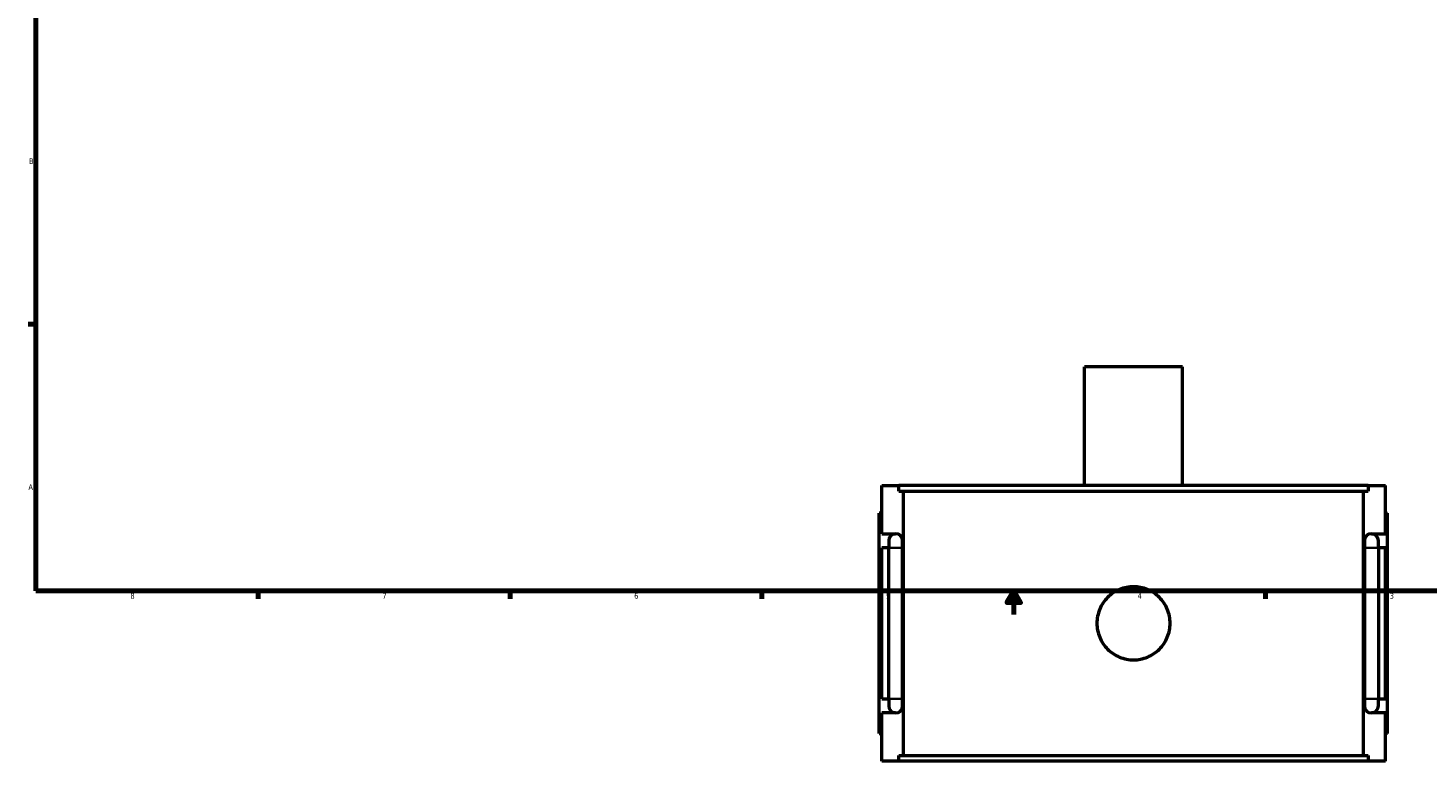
# Model space of a CAD drawing. Header units: inches. Extents: x -1.4 to 49.4, y -1.9 to 48.7.
# Tile 1 of 8: x 0.4 to 24, y -1.9 to 10.5. Entities that reach past the tile are written whole.
import ezdxf

# ---------------------------------------------------------------- set-up
doc = ezdxf.new("R2010")
doc.units = ezdxf.units.IN
doc.header["$MEASUREMENT"] = 0
for name, color, linetype, lineweight in [('Border (ANSI)', 7, 'Continuous', 70), ('Visible (ANSI)', 7, 'Continuous', 50), ('Visible Narrow (ANSI)', 7, 'Continuous', 35)]:
    doc.layers.add(name, color=color, linetype=linetype, lineweight=lineweight)
doc.styles.add('Note Text (ANSI)', font='tahoma.ttf')

# ---------------------------------------------------------------- blocks, each defined once
blk = doc.blocks.new('Borders Default Border')
at = {"layer": 'Border (ANSI)'}
for p, q in [((0.5, 5.5), (0.366, 5.5)), ((4.25, 1), (4.25, 0.866)), ((8.5, 1), (8.5, 0.866)), ((12.75, 1), (12.75, 0.866)), ((21.25, 1), (21.25, 0.866))]:
    blk.add_line(p, q, dxfattribs=at)
at = {"layer": 'Border (ANSI)', "flags": 128}
for points in [[(0.5, 1), (0.5, 21), (33.5, 21), (33.5, 1), (0.5, 1)], [(17, 0.6), (17, 1), (16.885, 0.8), (17.115, 0.8), (17, 1)]]:
    blk.add_lwpolyline(points, dxfattribs=at)
at = {"layer": 'Border (ANSI)', "color": 5, "true_color": 0x0000ff, "char_height": 0.0945, "attachment_point": 7, "style": 'Note Text (ANSI)'}
for s, insert in [('B', (0.384, 8.203)), ('A', (0.373, 2.703)), ('8', (2.094, 0.863)), ('7', (6.346, 0.866)), ('6', (10.595, 0.864)), ('5', (14.847, 0.864)), ('4', (19.092, 0.866)), ('3', (23.346, 0.864))]:
    blk.add_mtext(s, dxfattribs=dict(at, insert=insert))

msp = doc.modelspace()

# ---------------------------------------------------------------- linework, layer by layer
at = {"layer": 'Visible (ANSI)'}
for p, q in [((19.851, 4.78), (18.193, 4.78)), ((18.193, 2.775), (18.193, 4.78)), ((19.851, 2.775), (19.851, 4.78)), ((14.772, 2.775), (15.059, 2.775)), ((14.772, 1.963), (14.772, 2.775)), ((15.059, 2.682), (15.059, 2.775)), ((22.984, 2.775), (15.059, 2.775)), ((15.059, 2.682), (22.984, 2.682)), ((15.14, -1.782), (15.14, 2.682)), ((22.903, -1.782), (22.903, 2.682)), ((22.984, 2.775), (23.272, 2.775)), ((22.984, 2.775), (22.984, 2.682)), ((23.272, 1.963), (23.272, 2.775)), ((14.772, 2.31), (14.732, 2.31)), ((14.732, -1.41), (14.732, 2.31)), ((23.272, 2.31), (23.311, 2.31)), ((23.311, -1.41), (23.311, 2.31)), ((14.772, 1.963), (15.008, 1.963)), ((23.036, 1.963), (23.272, 1.963)), ((14.772, -0.827), (14.772, 1.727)), ((14.89, 1.727), (14.772, 1.727)), ((14.89, 1.845), (14.89, 1.727)), ((14.89, -0.827), (14.89, 1.727)), ((15.126, 1.727), (15.126, 1.845)), ((15.126, -0.827), (15.126, 1.727)), ((22.918, 1.845), (22.918, 1.727)), ((22.918, 1.727), (22.918, -0.827)), ((23.154, 1.727), (23.154, 1.845)), ((23.272, 1.727), (23.154, 1.727)), ((23.154, 1.727), (23.154, -0.827)), ((23.272, -0.827), (23.272, 1.727)), ((14.772, -0.827), (14.89, -0.827)), ((14.89, -0.827), (14.89, -0.945)), ((15.126, -0.945), (15.126, -0.827)), ((22.918, -0.827), (22.918, -0.945)), ((23.154, -0.827), (23.272, -0.827)), ((23.154, -0.945), (23.154, -0.827)), ((14.772, -1.875), (14.772, -1.063)), ((15.008, -1.063), (14.772, -1.063)), ((23.272, -1.063), (23.036, -1.063)), ((23.272, -1.875), (23.272, -1.063)), ((14.732, -1.41), (14.772, -1.41)), ((23.311, -1.41), (23.272, -1.41)), ((15.059, -1.875), (14.772, -1.875)), ((15.059, -1.782), (22.984, -1.782)), ((15.059, -1.875), (15.059, -1.782)), ((22.984, -1.875), (15.059, -1.875)), ((22.984, -1.782), (22.984, -1.875)), ((23.272, -1.875), (22.984, -1.875))]:
    msp.add_line(p, q, dxfattribs=at)
for centre, start, end in [((15.008, 1.845), 90, 180), ((15.008, 1.845), 0, 90), ((23.036, 1.845), 90, 180), ((23.036, 1.845), 0, 90), ((15.008, -0.945), 180, 270), ((15.008, -0.945), 270, 0), ((23.036, -0.945), 180, 270), ((23.036, -0.945), 270, 0)]:
    msp.add_arc(centre, 0.118, start, end, dxfattribs=at)
msp.add_open_spline([(19.639, 0.45), (19.639, 0.411), (19.635, 0.371), (19.62, 0.292), (19.608, 0.252), (19.576, 0.176), (19.557, 0.139), (19.511, 0.072), (19.486, 0.041), (19.431, -0.014), (19.4, -0.039), (19.333, -0.085), (19.296, -0.104), (19.22, -0.136), (19.181, -0.148), (19.101, -0.163), (19.061, -0.167), (18.983, -0.167), (18.943, -0.163), (18.863, -0.148), (18.823, -0.136), (18.747, -0.104), (18.711, -0.085), (18.644, -0.039), (18.613, -0.014), (18.558, 0.041), (18.532, 0.072), (18.487, 0.139), (18.467, 0.176), (18.436, 0.252), (18.424, 0.292), (18.408, 0.371), (18.405, 0.411), (18.405, 0.489), (18.408, 0.529), (18.424, 0.609), (18.436, 0.649), (18.467, 0.725), (18.487, 0.761), (18.532, 0.829), (18.558, 0.859), (18.613, 0.914), (18.644, 0.94), (18.711, 0.985), (18.747, 1.005), (18.823, 1.036), (18.863, 1.048), (18.943, 1.064), (18.983, 1.068), (19.061, 1.068), (19.101, 1.064), (19.181, 1.048), (19.22, 1.036), (19.296, 1.005), (19.333, 0.985), (19.4, 0.94), (19.431, 0.914), (19.486, 0.859), (19.511, 0.829), (19.557, 0.761), (19.576, 0.725), (19.608, 0.649), (19.62, 0.609), (19.635, 0.529), (19.639, 0.489), (19.639, 0.45)], degree=3, knots=[0, 0, 0, 0, 0.295842, 0.295842, 0.591684, 0.591684, 0.887526, 0.887526, 1.183368, 1.183368, 1.479204, 1.479204, 1.77504, 1.77504, 2.070876, 2.070876, 2.366712, 2.366712, 2.662549, 2.662549, 2.958385, 2.958385, 3.254221, 3.254221, 3.550057, 3.550057, 3.845899, 3.845899, 4.141741, 4.141741, 4.437583, 4.437583, 4.733425, 4.733425, 5.029267, 5.029267, 5.325109, 5.325109, 5.620951, 5.620951, 5.916793, 5.916793, 6.212629, 6.212629, 6.508465, 6.508465, 6.804301, 6.804301, 7.100137, 7.100137, 7.395974, 7.395974, 7.69181, 7.69181, 7.987646, 7.987646, 8.283482, 8.283482, 8.579324, 8.579324, 8.875166, 8.875166, 9.171008, 9.171008, 9.46685, 9.46685, 9.46685, 9.46685], dxfattribs=at)
at = {"layer": 'Visible Narrow (ANSI)'}
for p, q in [((15.125, 1.727), (14.891, 1.727)), ((22.919, 1.727), (23.152, 1.727)), ((15.125, -0.827), (14.891, -0.827)), ((22.919, -0.827), (23.152, -0.827))]:
    msp.add_line(p, q, dxfattribs=at)

# ---------------------------------------------------------------- block references
msp.add_blockref('Borders Default Border', (0, 0))

doc.saveas('drawing.dxf')
